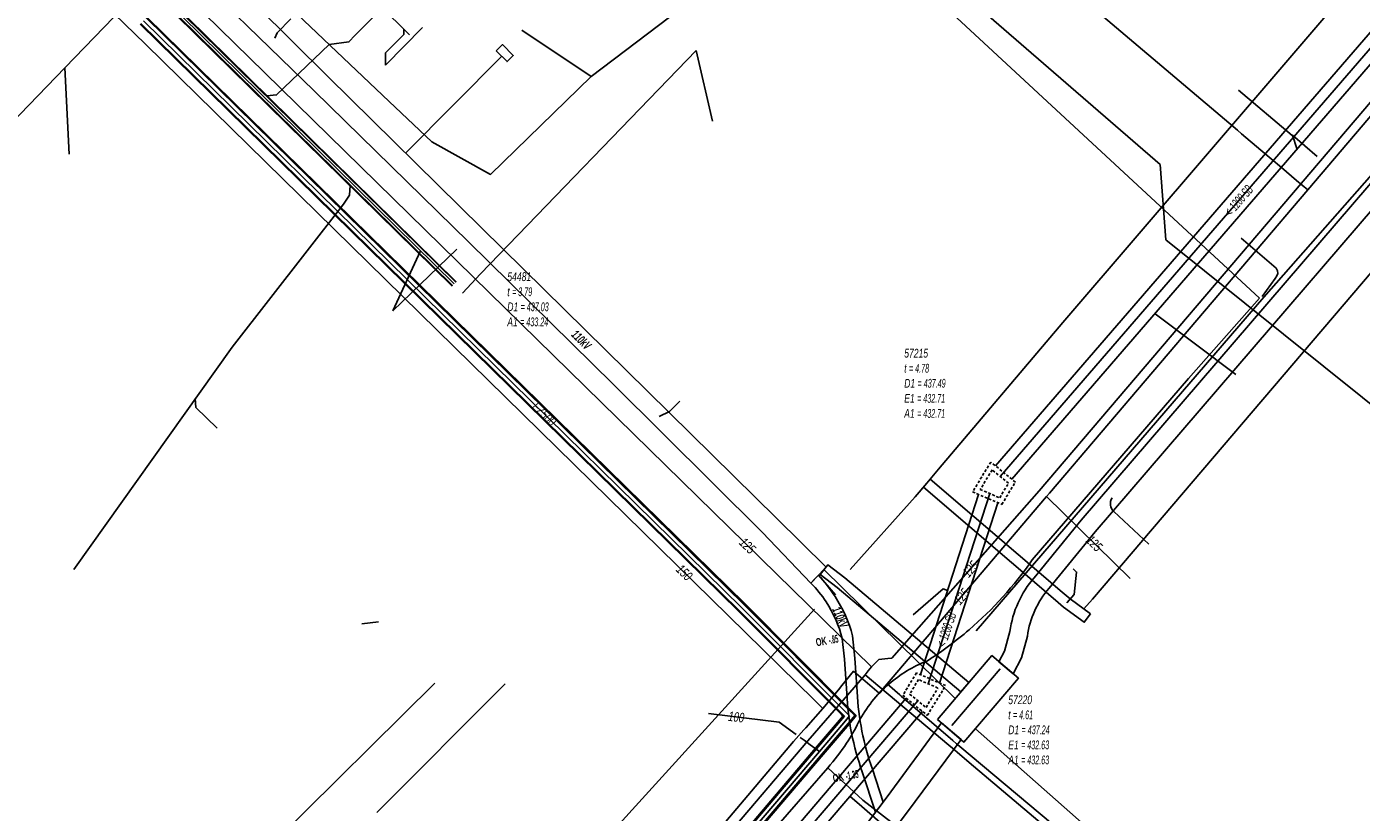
# Model space of a CAD drawing. Header units: metres. Extents: x 2695563 to 2696938, y 1260544 to 1262032.
# Tile 42 of 256: x 2695987 to 2696063, y 1261045 to 1261090. Entities that reach past the tile are written whole.
import ezdxf

# ---------------------------------------------------------------- set-up
doc = ezdxf.new("R2010")
doc.units = ezdxf.units.M
doc.linetypes.add('AUSGEZOGEN', pattern=[0])
doc.linetypes.add('STRICHLINIE2_S3', pattern=[0.25, 0.15, -0.1])
for name, color, linetype in [('AW_LK_ Haltung Text', 7, 'AUSGEZOGEN'), ('AW_LK_Haltung', 24, 'AUSGEZOGEN'), ('AW_LK_Normschacht Text', 24, 'AUSGEZOGEN'), ('AW_LK_Schacht Detailpolygon', 24, 'AUSGEZOGEN'), ('AW_LK_Trasselinie', 24, 'AUSGEZOGEN'), ('EW_Hoehenpunkt_Text', 7, 'AUSGEZOGEN'), ('EW_LK_Bauwerk_FL_Linie_Punkt', 1, 'AUSGEZOGEN'), ('EW_LK_Trasseabs', 1, 'AUSGEZOGEN'), ('EW_LK_Trasseabs_Text', 1, 'AUSGEZOGEN'), ('EW_LK_Trasserand', 1, 'AUSGEZOGEN'), ('FM_LK_SW_TRASSEKANTE', 94, 'AUSGEZOGEN'), ('GA_LK_Leitung', 32, 'AUSGEZOGEN'), ('GA_LK_Leitung_Text', 32, 'AUSGEZOGEN'), ('TV_LK_LEITUNG', 92, 'AUSGEZOGEN'), ('WA_LK_Leitung', 171, 'AUSGEZOGEN'), ('WA_LK_Leitung_Text', 171, 'AUSGEZOGEN')]:
    doc.layers.add(name, color=color, linetype=linetype)
doc.styles.add('ARIAL', font='arial.ttf')
doc.styles.add('ARIALNARROW', font='ARIALN.TTF')
pattern_1 = [(0, (2708005, 1273150), (6075, 6075), [6075, -6075]), (90, (2708005, 1273150), (-6075, 6075), [6075, -6075])]

# ---------------------------------------------------------------- blocks, each defined once
blk = doc.blocks.new('COMPLEXOBJECT_1615')
at = {"layer": 'EW_LK_Trasserand', "color": 1, "linetype": 'AUSGEZOGEN', "transparency": 33554687}
for points in [[(6079.6, 11099.251), (6078.702, 11100.021), (6076.48, 11097.471), (6046.344, 11062.382), (6043.659, 11059.083)], [(6044.509, 11058.479), (6047.142, 11061.714), (6077.269, 11096.794), (6078.508, 11098.233)], [(6042.267, 11056.008), (6041.956, 11054.874), (6041.644, 11054.266)], [(6041.644, 11054.266), (6042.458, 11053.575), (6042.93, 11054.494), (6043.271, 11055.734)]]:
    blk.add_lwpolyline(points, dxfattribs=at)
for centre, radius, start, end in [((6083.515, 11093.957), 6.584, 126.48175, 139.50105), ((6048.176, 11055.186), 5.966, 139.21209, 172.077), ((6048.526, 11055.016), 5.304, 139.23243, 172.21665)]:
    blk.add_arc(centre, radius, start, end, dxfattribs=at)
blk = doc.blocks.new('COMPLEXOBJECT_1701')
at = {"layer": 'EW_LK_Trasserand', "color": 1, "linetype": 'AUSGEZOGEN', "transparency": 33554687}
blk.add_line((6018.701, 11017.399), (6019.409, 11018.846), dxfattribs=at)
for points in [[(6023.125, 11029.487), (6026.616, 11033.669), (6030.905, 11038.778), (6033.645, 11042.016), (6036.413, 11045.664), (6039.47, 11049.815), (6038.349, 11050.771), (6035.243, 11046.538), (6032.505, 11042.93), (6029.789, 11039.718), (6025.496, 11034.607), (6021.961, 11030.369)], [(6018.043, 11019.378), (6017.534, 11018.355), (6018.701, 11017.399)]]:
    blk.add_lwpolyline(points, dxfattribs=at)
for centre, radius, start, end in [((6028.404, 11024.366), 8.807, 137.02593, 154.03181), ((6028.861, 11024.167), 7.824, 137.1525, 153.93641), ((6028.508, 11023.604), 9.255, 150.07247, 180.32449), ((6029.459, 11023.216), 8.798, 150.08572, 180.35352), ((6010.025, 11023.965), 9.238, 330.22871, 357.43862), ((6011.108, 11023.594), 9.563, 330.23421, 357.41265)]:
    blk.add_arc(centre, radius, start, end, dxfattribs=at)
blk = doc.blocks.new('COMPLEXOBJECT_1703')
at = {"layer": 'EW_LK_Trasserand', "color": 1, "linetype": 'AUSGEZOGEN', "transparency": 33554687}
blk.add_line((6031.31, 11059.236), (6030.872, 11058.778), dxfattribs=at)
for points in [[(6033.525, 11052.538), (6033.395, 11054.469), (6033.264, 11055.752)], [(6032.676, 11055.596), (6032.797, 11054.418), (6032.929, 11052.459)], [(6033.82, 11047.963), (6034.567, 11045.647), (6035.013, 11046.234), (6034.401, 11048.114)]]:
    blk.add_lwpolyline(points, dxfattribs=at)
for centre, radius, start, end in [((6026.621, 11054.467), 6.055, 32.18759, 45.40175), ((6023.154, 11051.937), 10.945, 33.66771, 41.82403), ((6025.87, 11053.816), 7.643, 14.67384, 33.23698), ((6025.831, 11053.81), 7.074, 14.62072, 33.27889), ((6048.293, 11053.167), 15.38, 182.63998, 199.77886), ((6048.702, 11053.244), 15.193, 182.66514, 199.73547)]:
    blk.add_arc(centre, radius, start, end, dxfattribs=at)
blk = doc.blocks.new('COMPLEXOBJECT_1883')
at = {"layer": 'EW_LK_Trasseabs', "color": 1, "linetype": 'AUSGEZOGEN', "transparency": 33554687}
blk.add_line((6050.225, 11061.007), (6048.227, 11062.877), dxfattribs=at)
blk.add_arc((6048.615, 11063.325), 0.593, 146.66546, 229.07623, dxfattribs=at)
blk = doc.blocks.new('COMPLEXOBJECT_1930')
at = {"layer": 'EW_LK_Trasseabs', "color": 1, "linetype": 'AUSGEZOGEN', "transparency": 33554687}
blk.add_line((6076.525, 11092.935), (6075.105, 11094.119), dxfattribs=at)
blk.add_lwpolyline([(6046.51, 11057.294), (6047.004, 11057.847), (6076.251, 11092.159)], dxfattribs=at)
for centre, radius, start, end in [((6075.795, 11092.506), 0.573, 322.73925, 0.68243), ((6077.007, 11092.515), 0.639, 138.96705, 180.21873)]:
    blk.add_arc(centre, radius, start, end, dxfattribs=at)
blk = doc.blocks.new('COMPLEXOBJECT_2794')
at = {"layer": 'FM_LK_SW_TRASSEKANTE', "color": 94, "linetype": 'AUSGEZOGEN', "transparency": 33554687}
for points in [[(6043.55, 11060.1), (6052.5, 11070.5), (6056.55, 11075.1)], [(6018.924, 11033.256), (6026.03, 11041.5), (6031.84, 11048.2)]]:
    blk.add_lwpolyline(points, dxfattribs=at)
for centre, radius, start, end in [((6025.928, 11072.41), 21.496, 310.64602, 325.06379), ((6025.883, 11072.459), 21.562, 302.63153, 310.65233), ((6040.255, 11047.294), 7.525, 111.39829, 130.68513), ((6040.233, 11047.32), 7.49, 130.68363, 152.31507), ((6023.846, 11055.535), 10.843, 326.8146, 334.10783), ((6023.552, 11055.71), 11.184, 317.81858, 326.88617)]:
    blk.add_arc(centre, radius, start, end, dxfattribs=at)

msp = doc.modelspace()

# ---------------------------------------------------------------- hatches: boundary and pattern name
at = {"layer": 'EW_LK_Bauwerk_FL_Linie_Punkt', "lineweight": 18, "transparency": 33554687}
h = msp.add_hatch(dxfattribs=at)
h.set_pattern_fill('MUSTER', color=1, scale=2025, style=0, pattern_type=2)
h.set_pattern_definition([(0, (2699905, 1265050), (2025, 2025), [2025, -2025]), (90, (2699905, 1265050), (-2025, 2025), [2025, -2025])])
h.paths.add_polyline_path([(2696013.838, 1261089.072), (2696014.459, 1261088.456), (2696014.811, 1261088.811), (2696014.189, 1261089.427)], flags=0)
h = msp.add_hatch(dxfattribs=at)
h.set_pattern_fill('MUSTER', color=1, scale=4050, style=0, pattern_type=2)
h.set_pattern_definition([(0, (2703955, 1269100), (4050, 4050), [4050, -4050]), (90, (2703955, 1269100), (-4050, 4050), [4050, -4050])])
h.paths.add_polyline_path([(2696039.09, 1261050.776), (2696040.611, 1261049.479), (2696043.726, 1261053.131), (2696042.206, 1261054.43)], flags=0)
at = {"layer": 'EW_LK_Trasserand', "lineweight": 18, "transparency": 33554687}
h = msp.add_hatch(dxfattribs=at)
h.set_pattern_fill('MUSTER', color=1, scale=6075, style=0, pattern_type=2)
h.set_pattern_definition(pattern_1)
h.paths.add_polyline_path([(2696032.718, 1261059.504), (2696029.879, 1261062.296), (2696021.284, 1261070.756), (2696013.01, 1261078.917), (2696004.217, 1261087.59), (2695996.034, 1261095.719), (2695987.336, 1261104.292), (2695978.889, 1261112.618), (2695970.244, 1261121.161), (2695961.809, 1261129.462), (2695953.037, 1261138.093), (2695944.44, 1261146.549), (2695935.551, 1261155.296), (2695931.042, 1261159.733), (2695917.781, 1261172.928), (2695914.461, 1261176.262), (2695914.318, 1261176.122), (2695914.057, 1261175.861), (2695913.866, 1261175.671), (2695913.653, 1261175.46), (2695916.861, 1261172.013), (2695930.107, 1261158.782), (2695934.67, 1261154.4), (2695943.495, 1261145.589), (2695952.135, 1261137.174), (2695960.92, 1261128.56), (2695969.293, 1261120.197), (2695977.984, 1261111.7), (2695986.475, 1261103.417), (2695995.156, 1261094.827), (2696003.415, 1261086.774), (2696012.239, 1261078.135), (2696020.52, 1261069.981), (2696029.081, 1261061.485), (2696031.842, 1261058.588), (2696032.058, 1261058.814), (2696032.28, 1261059.046), (2696032.58, 1261059.36)], flags=0)
h = msp.add_hatch(dxfattribs=at)
h.set_pattern_fill('MUSTER', color=1, scale=6075, style=0, pattern_type=2)
h.set_pattern_definition(pattern_1)
h.paths.add_polyline_path([(2696042.614, 1261054.076), (2696043.428, 1261053.385), (2696043.9, 1261054.304), (2696044.241, 1261055.544), (2696044.255, 1261055.641), (2696044.271, 1261055.739), (2696044.289, 1261055.835), (2696044.309, 1261055.932), (2696044.33, 1261056.028), (2696044.353, 1261056.124), (2696044.378, 1261056.219), (2696044.405, 1261056.314), (2696044.434, 1261056.408), (2696044.464, 1261056.502), (2696044.496, 1261056.595), (2696044.53, 1261056.688), (2696044.565, 1261056.779), (2696044.602, 1261056.871), (2696044.641, 1261056.961), (2696044.682, 1261057.051), (2696044.724, 1261057.14), (2696044.767, 1261057.228), (2696044.813, 1261057.316), (2696044.86, 1261057.402), (2696044.909, 1261057.488), (2696044.959, 1261057.573), (2696045.011, 1261057.656), (2696045.064, 1261057.739), (2696045.119, 1261057.821), (2696045.175, 1261057.902), (2696045.233, 1261057.981), (2696045.292, 1261058.06), (2696045.353, 1261058.137), (2696045.415, 1261058.214), (2696045.479, 1261058.289), (2696048.112, 1261061.524), (2696078.239, 1261096.604), (2696079.478, 1261098.043), (2696079.509, 1261098.08), (2696079.541, 1261098.116), (2696079.573, 1261098.152), (2696079.606, 1261098.188), (2696079.638, 1261098.224), (2696079.671, 1261098.259), (2696079.704, 1261098.294), (2696079.737, 1261098.329), (2696079.771, 1261098.364), (2696079.805, 1261098.398), (2696079.839, 1261098.432), (2696079.873, 1261098.466), (2696079.908, 1261098.5), (2696079.942, 1261098.533), (2696079.977, 1261098.567), (2696080.013, 1261098.599), (2696080.048, 1261098.632), (2696080.084, 1261098.665), (2696080.12, 1261098.697), (2696080.156, 1261098.728), (2696080.193, 1261098.76), (2696080.23, 1261098.791), (2696080.266, 1261098.822), (2696080.304, 1261098.853), (2696080.341, 1261098.884), (2696080.379, 1261098.914), (2696080.416, 1261098.944), (2696080.455, 1261098.974), (2696080.493, 1261099.003), (2696080.531, 1261099.032), (2696080.57, 1261099.061), (2696079.672, 1261099.831), (2696077.45, 1261097.281), (2696047.314, 1261062.192), (2696044.629, 1261058.893), (2696044.558, 1261058.809), (2696044.488, 1261058.723), (2696044.42, 1261058.636), (2696044.353, 1261058.548), (2696044.288, 1261058.459), (2696044.225, 1261058.369), (2696044.163, 1261058.277), (2696044.104, 1261058.184), (2696044.045, 1261058.09), (2696043.989, 1261057.995), (2696043.934, 1261057.899), (2696043.882, 1261057.803), (2696043.831, 1261057.705), (2696043.781, 1261057.606), (2696043.734, 1261057.506), (2696043.688, 1261057.406), (2696043.645, 1261057.304), (2696043.603, 1261057.202), (2696043.563, 1261057.099), (2696043.525, 1261056.995), (2696043.489, 1261056.891), (2696043.455, 1261056.786), (2696043.423, 1261056.681), (2696043.393, 1261056.574), (2696043.364, 1261056.468), (2696043.338, 1261056.36), (2696043.314, 1261056.253), (2696043.292, 1261056.145), (2696043.271, 1261056.036), (2696043.253, 1261055.927), (2696043.237, 1261055.818), (2696042.926, 1261054.684)], flags=0)
h = msp.add_hatch(dxfattribs=at)
h.set_pattern_fill('MUSTER', color=1, scale=6075, style=0, pattern_type=2)
h.set_pattern_definition(pattern_1)
h.paths.add_polyline_path([(2696047.849, 1261056.828), (2696046.681, 1261057.687), (2696046.232, 1261058.063), (2696038.677, 1261064.533), (2696038.286, 1261064.078), (2696045.844, 1261057.606), (2696046.31, 1261057.214), (2696047.494, 1261056.344)], flags=0)
h = msp.add_hatch(dxfattribs=at)
h.set_pattern_fill('MUSTER', color=1, scale=6075, style=0, pattern_type=2)
h.set_pattern_definition(pattern_1)
h.paths.add_polyline_path([(2696040.89, 1261052.884), (2696033.796, 1261058.887), (2696032.813, 1261059.621), (2696032.37, 1261059.08), (2696033.36, 1261058.339), (2696040.438, 1261052.35)], flags=0)
h = msp.add_hatch(dxfattribs=at)
h.set_pattern_fill('MUSTER', color=1, scale=6075, style=0, pattern_type=2)
h.set_pattern_definition(pattern_1)
h.paths.add_polyline_path([(2696031.842, 1261058.588), (2696031.874, 1261058.556), (2696031.906, 1261058.524), (2696031.937, 1261058.492), (2696031.968, 1261058.46), (2696031.999, 1261058.427), (2696032.03, 1261058.394), (2696032.061, 1261058.361), (2696032.091, 1261058.327), (2696032.121, 1261058.294), (2696032.151, 1261058.26), (2696032.18, 1261058.226), (2696032.209, 1261058.192), (2696032.238, 1261058.157), (2696032.267, 1261058.123), (2696032.296, 1261058.088), (2696032.324, 1261058.053), (2696032.352, 1261058.017), (2696032.38, 1261057.982), (2696032.407, 1261057.946), (2696032.434, 1261057.91), (2696032.461, 1261057.874), (2696032.488, 1261057.838), (2696032.514, 1261057.801), (2696032.54, 1261057.764), (2696032.566, 1261057.727), (2696032.591, 1261057.69), (2696032.617, 1261057.653), (2696032.642, 1261057.616), (2696032.666, 1261057.578), (2696032.691, 1261057.54), (2696032.715, 1261057.502), (2696032.755, 1261057.44), (2696032.795, 1261057.377), (2696032.834, 1261057.314), (2696032.873, 1261057.25), (2696032.911, 1261057.186), (2696032.948, 1261057.122), (2696032.984, 1261057.057), (2696033.02, 1261056.992), (2696033.055, 1261056.926), (2696033.089, 1261056.861), (2696033.123, 1261056.794), (2696033.156, 1261056.728), (2696033.188, 1261056.661), (2696033.22, 1261056.593), (2696033.251, 1261056.526), (2696033.281, 1261056.458), (2696033.31, 1261056.39), (2696033.339, 1261056.321), (2696033.367, 1261056.252), (2696033.394, 1261056.183), (2696033.421, 1261056.114), (2696033.447, 1261056.044), (2696033.472, 1261055.974), (2696033.496, 1261055.904), (2696033.52, 1261055.834), (2696033.543, 1261055.763), (2696033.565, 1261055.692), (2696033.586, 1261055.621), (2696033.607, 1261055.549), (2696033.627, 1261055.478), (2696033.646, 1261055.406), (2696033.767, 1261054.228), (2696033.899, 1261052.269), (2696033.907, 1261052.121), (2696033.916, 1261051.973), (2696033.926, 1261051.825), (2696033.938, 1261051.677), (2696033.951, 1261051.529), (2696033.966, 1261051.381), (2696033.982, 1261051.234), (2696033.999, 1261051.086), (2696034.018, 1261050.939), (2696034.039, 1261050.792), (2696034.061, 1261050.645), (2696034.084, 1261050.499), (2696034.108, 1261050.352), (2696034.134, 1261050.206), (2696034.162, 1261050.06), (2696034.191, 1261049.915), (2696034.221, 1261049.77), (2696034.253, 1261049.625), (2696034.286, 1261049.48), (2696034.32, 1261049.336), (2696034.356, 1261049.192), (2696034.393, 1261049.048), (2696034.432, 1261048.905), (2696034.472, 1261048.762), (2696034.513, 1261048.619), (2696034.556, 1261048.477), (2696034.6, 1261048.335), (2696034.645, 1261048.194), (2696034.692, 1261048.053), (2696034.74, 1261047.913), (2696034.79, 1261047.773), (2696035.537, 1261045.457), (2696035.983, 1261046.044), (2696035.371, 1261047.924), (2696035.322, 1261048.062), (2696035.275, 1261048.2), (2696035.229, 1261048.338), (2696035.184, 1261048.477), (2696035.141, 1261048.617), (2696035.099, 1261048.757), (2696035.058, 1261048.897), (2696035.019, 1261049.038), (2696034.981, 1261049.179), (2696034.945, 1261049.32), (2696034.909, 1261049.462), (2696034.876, 1261049.604), (2696034.843, 1261049.746), (2696034.812, 1261049.889), (2696034.782, 1261050.032), (2696034.754, 1261050.175), (2696034.727, 1261050.318), (2696034.701, 1261050.462), (2696034.677, 1261050.606), (2696034.654, 1261050.75), (2696034.633, 1261050.895), (2696034.613, 1261051.04), (2696034.594, 1261051.184), (2696034.577, 1261051.329), (2696034.561, 1261051.474), (2696034.546, 1261051.62), (2696034.533, 1261051.765), (2696034.522, 1261051.911), (2696034.511, 1261052.056), (2696034.502, 1261052.202), (2696034.495, 1261052.348), (2696034.365, 1261054.279), (2696034.234, 1261055.562), (2696034.213, 1261055.639), (2696034.192, 1261055.716), (2696034.17, 1261055.793), (2696034.147, 1261055.869), (2696034.123, 1261055.946), (2696034.098, 1261056.022), (2696034.073, 1261056.097), (2696034.046, 1261056.173), (2696034.019, 1261056.248), (2696033.992, 1261056.323), (2696033.963, 1261056.397), (2696033.934, 1261056.472), (2696033.904, 1261056.546), (2696033.873, 1261056.619), (2696033.841, 1261056.693), (2696033.809, 1261056.766), (2696033.775, 1261056.838), (2696033.741, 1261056.911), (2696033.707, 1261056.982), (2696033.671, 1261057.054), (2696033.635, 1261057.125), (2696033.598, 1261057.196), (2696033.561, 1261057.267), (2696033.522, 1261057.337), (2696033.483, 1261057.406), (2696033.443, 1261057.475), (2696033.402, 1261057.544), (2696033.361, 1261057.613), (2696033.319, 1261057.68), (2696033.276, 1261057.748), (2696033.233, 1261057.815), (2696033.205, 1261057.857), (2696033.177, 1261057.898), (2696033.149, 1261057.94), (2696033.12, 1261057.981), (2696033.091, 1261058.023), (2696033.062, 1261058.064), (2696033.033, 1261058.105), (2696033.004, 1261058.145), (2696032.975, 1261058.186), (2696032.945, 1261058.227), (2696032.915, 1261058.267), (2696032.885, 1261058.308), (2696032.855, 1261058.348), (2696032.824, 1261058.388), (2696032.794, 1261058.428), (2696032.763, 1261058.467), (2696032.732, 1261058.507), (2696032.701, 1261058.546), (2696032.67, 1261058.586), (2696032.638, 1261058.625), (2696032.606, 1261058.664), (2696032.575, 1261058.703), (2696032.543, 1261058.742), (2696032.51, 1261058.78), (2696032.478, 1261058.819), (2696032.445, 1261058.857), (2696032.413, 1261058.895), (2696032.38, 1261058.933), (2696032.347, 1261058.971), (2696032.313, 1261059.008), (2696032.28, 1261059.046)], flags=0)
h = msp.add_hatch(dxfattribs=at)
h.set_pattern_fill('MUSTER', color=1, scale=6075, style=0, pattern_type=2)
h.set_pattern_definition(pattern_1)
h.paths.add_polyline_path([(2696019.671, 1261017.209), (2696020.379, 1261018.656), (2696020.451, 1261018.784), (2696020.52, 1261018.912), (2696020.588, 1261019.042), (2696020.654, 1261019.173), (2696020.718, 1261019.304), (2696020.779, 1261019.437), (2696020.839, 1261019.571), (2696020.897, 1261019.705), (2696020.952, 1261019.841), (2696021.006, 1261019.977), (2696021.057, 1261020.114), (2696021.106, 1261020.252), (2696021.154, 1261020.39), (2696021.199, 1261020.529), (2696021.241, 1261020.669), (2696021.282, 1261020.81), (2696021.321, 1261020.951), (2696021.357, 1261021.093), (2696021.392, 1261021.235), (2696021.424, 1261021.378), (2696021.454, 1261021.521), (2696021.481, 1261021.665), (2696021.507, 1261021.809), (2696021.53, 1261021.953), (2696021.551, 1261022.098), (2696021.57, 1261022.243), (2696021.587, 1261022.388), (2696021.601, 1261022.534), (2696021.613, 1261022.68), (2696021.623, 1261022.826), (2696021.631, 1261022.972), (2696021.631, 1261023.122), (2696021.634, 1261023.272), (2696021.64, 1261023.422), (2696021.648, 1261023.571), (2696021.658, 1261023.721), (2696021.671, 1261023.87), (2696021.687, 1261024.019), (2696021.705, 1261024.168), (2696021.726, 1261024.317), (2696021.749, 1261024.465), (2696021.775, 1261024.613), (2696021.803, 1261024.76), (2696021.834, 1261024.906), (2696021.867, 1261025.053), (2696021.903, 1261025.198), (2696021.941, 1261025.343), (2696021.982, 1261025.488), (2696022.025, 1261025.631), (2696022.071, 1261025.774), (2696022.119, 1261025.916), (2696022.169, 1261026.057), (2696022.222, 1261026.197), (2696022.277, 1261026.337), (2696022.335, 1261026.475), (2696022.395, 1261026.613), (2696022.457, 1261026.749), (2696022.522, 1261026.884), (2696022.589, 1261027.019), (2696022.658, 1261027.152), (2696022.729, 1261027.283), (2696022.803, 1261027.414), (2696022.836, 1261027.48), (2696022.869, 1261027.546), (2696022.903, 1261027.612), (2696022.938, 1261027.677), (2696022.973, 1261027.742), (2696023.009, 1261027.807), (2696023.046, 1261027.871), (2696023.083, 1261027.935), (2696023.12, 1261027.999), (2696023.159, 1261028.062), (2696023.198, 1261028.125), (2696023.237, 1261028.187), (2696023.277, 1261028.249), (2696023.318, 1261028.311), (2696023.359, 1261028.372), (2696023.401, 1261028.433), (2696023.443, 1261028.494), (2696023.486, 1261028.554), (2696023.53, 1261028.614), (2696023.574, 1261028.673), (2696023.619, 1261028.732), (2696023.664, 1261028.791), (2696023.71, 1261028.849), (2696023.756, 1261028.906), (2696023.803, 1261028.963), (2696023.85, 1261029.02), (2696023.898, 1261029.076), (2696023.946, 1261029.132), (2696023.995, 1261029.188), (2696024.045, 1261029.243), (2696024.095, 1261029.297), (2696027.586, 1261033.479), (2696031.875, 1261038.588), (2696034.615, 1261041.826), (2696037.383, 1261045.474), (2696040.44, 1261049.625), (2696039.319, 1261050.581), (2696036.213, 1261046.348), (2696033.475, 1261042.74), (2696030.759, 1261039.528), (2696026.466, 1261034.417), (2696022.931, 1261030.179), (2696022.874, 1261030.117), (2696022.817, 1261030.055), (2696022.761, 1261029.991), (2696022.706, 1261029.928), (2696022.651, 1261029.864), (2696022.597, 1261029.799), (2696022.543, 1261029.734), (2696022.491, 1261029.668), (2696022.438, 1261029.602), (2696022.387, 1261029.536), (2696022.336, 1261029.468), (2696022.285, 1261029.401), (2696022.236, 1261029.333), (2696022.187, 1261029.264), (2696022.138, 1261029.195), (2696022.09, 1261029.125), (2696022.043, 1261029.056), (2696021.997, 1261028.985), (2696021.951, 1261028.914), (2696021.906, 1261028.843), (2696021.862, 1261028.771), (2696021.818, 1261028.699), (2696021.775, 1261028.627), (2696021.733, 1261028.554), (2696021.691, 1261028.48), (2696021.651, 1261028.406), (2696021.61, 1261028.332), (2696021.571, 1261028.258), (2696021.532, 1261028.183), (2696021.494, 1261028.108), (2696021.457, 1261028.032), (2696021.38, 1261027.895), (2696021.304, 1261027.756), (2696021.232, 1261027.616), (2696021.161, 1261027.475), (2696021.093, 1261027.333), (2696021.028, 1261027.19), (2696020.965, 1261027.045), (2696020.904, 1261026.9), (2696020.846, 1261026.753), (2696020.79, 1261026.606), (2696020.737, 1261026.457), (2696020.687, 1261026.308), (2696020.639, 1261026.158), (2696020.593, 1261026.007), (2696020.55, 1261025.855), (2696020.51, 1261025.703), (2696020.472, 1261025.55), (2696020.437, 1261025.396), (2696020.405, 1261025.242), (2696020.375, 1261025.087), (2696020.348, 1261024.932), (2696020.324, 1261024.776), (2696020.302, 1261024.62), (2696020.282, 1261024.463), (2696020.266, 1261024.306), (2696020.252, 1261024.149), (2696020.241, 1261023.992), (2696020.232, 1261023.835), (2696020.227, 1261023.677), (2696020.223, 1261023.52), (2696020.223, 1261023.362), (2696020.216, 1261023.221), (2696020.206, 1261023.079), (2696020.194, 1261022.938), (2696020.18, 1261022.798), (2696020.164, 1261022.657), (2696020.146, 1261022.517), (2696020.126, 1261022.377), (2696020.103, 1261022.237), (2696020.079, 1261022.098), (2696020.052, 1261021.959), (2696020.023, 1261021.82), (2696019.992, 1261021.682), (2696019.959, 1261021.544), (2696019.924, 1261021.407), (2696019.886, 1261021.271), (2696019.847, 1261021.135), (2696019.806, 1261021), (2696019.762, 1261020.865), (2696019.716, 1261020.731), (2696019.669, 1261020.598), (2696019.619, 1261020.465), (2696019.567, 1261020.334), (2696019.514, 1261020.203), (2696019.458, 1261020.073), (2696019.4, 1261019.943), (2696019.34, 1261019.815), (2696019.279, 1261019.688), (2696019.215, 1261019.561), (2696019.15, 1261019.436), (2696019.082, 1261019.311), (2696019.013, 1261019.188), (2696018.504, 1261018.165)], flags=0)

# ---------------------------------------------------------------- linework, layer by layer
at = {"layer": 'AW_LK_Haltung', "linetype": 'AUSGEZOGEN', "transparency": 33554687}
for p, q in [((2696011.312, 1261075.6), (2695960.47, 1261125.635)), ((2696011.326, 1261075.614), (2695960.484, 1261125.649)), ((2696011.34, 1261075.628), (2695960.498, 1261125.663)), ((2696011.522, 1261075.814), (2695960.68, 1261125.849)), ((2696011.536, 1261075.828), (2695960.694, 1261125.863)), ((2696011.55, 1261075.842), (2695960.708, 1261125.877))]:
    msp.add_line(p, q, dxfattribs=at)
at = {"layer": 'AW_LK_Haltung', "color": 255, "transparency": 33554687}
msp.add_line((2696011.431, 1261075.721), (2695960.589, 1261125.756), dxfattribs=at)
at = {"layer": 'AW_LK_Haltung', "color": 24, "linetype": 'AUSGEZOGEN', "transparency": 33554687}
for p, q in [((2696075.362, 1261102.548), (2696042.688, 1261064.688)), ((2695989.137, 1261088.105), (2695993.11, 1261092.223)), ((2696007.875, 1261092.12), (2696005.762, 1261089.973)), ((2696009.622, 1261090.403), (2696007.501, 1261088.256)), ((2696026.214, 1261085.052), (2696025.287, 1261089.087)), ((2695989.387, 1261083.147), (2695989.137, 1261088.105)), ((2696056.323, 1261086.823), (2696059.402, 1261084.233)), ((2696060.836, 1261083.016), (2696059.409, 1261084.236)), ((2696059.409, 1261084.236), (2696059.673, 1261083.472)), ((2695998.709, 1261072.101), (2696005.099, 1261080.295)), ((2696011.575, 1261077.713), (2696007.917, 1261074.174)), ((2696007.917, 1261074.174), (2696009.506, 1261077.616)), ((2696056.177, 1261070.536), (2696051.549, 1261074.013)), ((2695989.654, 1261059.367), (2695998.709, 1261072.101)), ((2696042.098, 1261063.708), (2696038.56, 1261052.818)), ((2696006.142, 1261056.255), (2696007.096, 1261056.364)), ((2696037.963, 1261051.844), (2695993.463, 1260999.708))]:
    msp.add_line(p, q, dxfattribs=at)
for points in [[(2696008.876, 1261089.993), (2696008.55, 1261090.312), (2696000.129, 1261098.611), (2695991.354, 1261107.259), (2695983.436, 1261115.062), (2695976.282, 1261122.112)], [(2696005.758, 1261089.976), (2696005.405, 1261089.587), (2696004.275, 1261089.437), (2696001.264, 1261086.553), (2696000.698, 1261086.495)], [(2696007.504, 1261088.259), (2696007.502, 1261088.952), (2696008.55, 1261090.015), (2696008.55, 1261090.312)], [(2696025.276, 1261089.09), (2696012.941, 1261076.307), (2696011.9, 1261075.193)], [(2695986.044, 1261084.899), (2695987.095, 1261085.989), (2695989.137, 1261088.105)], [(2696005.099, 1261080.295), (2696005.427, 1261080.803), (2696005.479, 1261081.368)], [(2695997.862, 1261067.451), (2695996.635, 1261068.648), (2695996.607, 1261069.16)], [(2696037.694, 1261056.775), (2696039.425, 1261058.246), (2696039.671, 1261058.164)], [(2696048.397, 1261033.869), (2696034.764, 1261045.794), (2696034.084, 1261046.372)]]:
    msp.add_lwpolyline(points, dxfattribs=at)
at = {"layer": 'AW_LK_Schacht Detailpolygon', "color": 24, "linetype": 'STRICHLINIE2_S3', "transparency": 33554687}
for points in [[(2696042.139, 1261065.519), (2696041.106, 1261063.806), (2696042.776, 1261063.091), (2696043.551, 1261064.375), (2696042.139, 1261065.519)], [(2696042.218, 1261065.069), (2696041.541, 1261063.946), (2696042.654, 1261063.47), (2696043.159, 1261064.307), (2696042.218, 1261065.069)], [(2696037.891, 1261053.437), (2696037.107, 1261052.158), (2696038.512, 1261051.005), (2696039.556, 1261052.71), (2696037.891, 1261053.437)], [(2696038.01, 1261053.058), (2696037.5, 1261052.224), (2696038.436, 1261051.455), (2696039.121, 1261052.573), (2696038.01, 1261053.058)]]:
    msp.add_lwpolyline(points, close=True, dxfattribs=at)
at = {"layer": 'AW_LK_Trasselinie', "color": 24, "linetype": 'AUSGEZOGEN', "transparency": 33554687}
for p, q in [((2696074.714, 1261102.716), (2696042.418, 1261065.293)), ((2696075.617, 1261101.926), (2696043.351, 1261064.538)), ((2696041.441, 1261063.663), (2696038.116, 1261053.339)), ((2696042.546, 1261063.19), (2696039.216, 1261052.859)), ((2696037.306, 1261051.995), (2695993.198, 1261000.325)), ((2696038.234, 1261051.233), (2695994.114, 1260999.55))]:
    msp.add_line(p, q, dxfattribs=at)
at = {"layer": 'EW_LK_Bauwerk_FL_Linie_Punkt', "color": 1, "linetype": 'AUSGEZOGEN', "transparency": 33554687}
msp.add_line((2696039.91, 1261050.429), (2696042.677, 1261053.674), dxfattribs=at)
for points in [[(2696013.838, 1261089.072), (2696014.459, 1261088.456), (2696014.811, 1261088.811), (2696014.189, 1261089.427), (2696013.838, 1261089.072)], [(2696039.09, 1261050.776), (2696040.611, 1261049.479), (2696043.726, 1261053.131), (2696042.206, 1261054.43), (2696039.09, 1261050.776)]]:
    msp.add_lwpolyline(points, close=True, dxfattribs=at)
at = {"layer": 'EW_LK_Trasseabs', "color": 1, "linetype": 'AUSGEZOGEN', "transparency": 33554687}
for p, q in [((2696008.655, 1261083.222), (2696014.148, 1261088.764)), ((2696040.103, 1261051.965), (2696032.58, 1261059.36)), ((2696033.252, 1261057.908), (2696032.28, 1261059.046)), ((2696016.322, 1261039.79), (2696032.056, 1261057.082)), ((2695995.791, 1261038.46), (2696010.311, 1261052.858)), ((2696056.036, 1261037.226), (2696041.264, 1261050.227))]:
    msp.add_line(p, q, dxfattribs=at)
for points in [[(2696038.482, 1261064.306), (2696039.144, 1261065.119), (2696046.268, 1261073.512), (2696076.4, 1261108.683)], [(2696001.159, 1261089.797), (2696001.295, 1261090.098), (2696002.081, 1261090.908)], [(2696023.167, 1261068.13), (2696023.761, 1261068.409), (2696024.344, 1261069.006)], [(2696034.098, 1261059.372), (2696037.807, 1261063.534), (2696038.482, 1261064.306)], [(2696046.496, 1261057.45), (2696046.927, 1261057.938), (2696047.054, 1261059.216), (2696046.863, 1261059.401)]]:
    msp.add_lwpolyline(points, dxfattribs=at)
at = {"layer": 'EW_LK_Trasserand', "color": 1, "linetype": 'AUSGEZOGEN', "transparency": 33554687}
msp.add_lwpolyline([(2695995.156, 1261094.827), (2696003.415, 1261086.774), (2696012.239, 1261078.135), (2696020.52, 1261069.981), (2696029.081, 1261061.485), (2696031.842, 1261058.588), (2696032.058, 1261058.814), (2696032.28, 1261059.046), (2696032.58, 1261059.36), (2696032.718, 1261059.504), (2696032.718, 1261059.504), (2696029.879, 1261062.296), (2696021.284, 1261070.756), (2696013.01, 1261078.917), (2696004.217, 1261087.59), (2695996.034, 1261095.719)], dxfattribs=at)
for points in [[(2696047.849, 1261056.828), (2696046.681, 1261057.687), (2696046.232, 1261058.063), (2696038.677, 1261064.533), (2696038.286, 1261064.078), (2696045.844, 1261057.606), (2696046.31, 1261057.214), (2696047.494, 1261056.344), (2696047.849, 1261056.828)], [(2696040.89, 1261052.884), (2696033.796, 1261058.887), (2696032.813, 1261059.621), (2696032.37, 1261059.08), (2696033.36, 1261058.339), (2696040.438, 1261052.35), (2696040.89, 1261052.884)]]:
    msp.add_lwpolyline(points, close=True, dxfattribs=at)
at = {"layer": 'FM_LK_SW_TRASSEKANTE', "color": 94, "linetype": 'AUSGEZOGEN', "transparency": 33554687}
for p, q in [((2696057.52, 1261074.91), (2696030.339, 1261100.119)), ((2696072.749, 1261092.018), (2696057.783, 1261074.956)), ((2696057.783, 1261074.956), (2696041.299, 1261055.848)), ((2696007.002, 1261045.449), (2696014.337, 1261052.821)), ((2696032.81, 1261048.01), (2696034.828, 1261046.143))]:
    msp.add_line(p, q, dxfattribs=at)
for points in [[(2696057.685, 1261075.005), (2696058.429, 1261076.029), (2696058.522, 1261076.176), (2696058.568, 1261076.315), (2696058.559, 1261076.462), (2696058.476, 1261076.619), (2696056.48, 1261078.337)], [(2696034.828, 1261046.143), (2696052.885, 1261032.162), (2696055.923, 1261029.559), (2696058.961, 1261026.957)]]:
    msp.add_lwpolyline(points, dxfattribs=at)
at = {"layer": 'GA_LK_Leitung', "color": 32, "linetype": 'AUSGEZOGEN', "transparency": 33554687}
msp.add_line((2696034.95, 1261053.33), (2696039.744, 1261049.303), dxfattribs=at)
for points in [[(2696035.31, 1261053.78), (2696025.353, 1261063.542), (2696000.59, 1261087.82), (2695966.85, 1261120.82), (2695966.5, 1261121.19), (2695943.93, 1261143.49), (2695941, 1261146.39), (2695936.877, 1261150.53), (2695914.541, 1261172.954), (2695914.234, 1261173.293), (2695912.317, 1261175.149), (2695911.215, 1261176.216), (2695910.773, 1261176.645)], [(2696081.176, 1261106.457), (2696080.178, 1261105.284), (2696079.99, 1261105.064), (2696044.92, 1261063.877)], [(2696044.92, 1261063.877), (2696036.479, 1261054.28), (2696036.25, 1261054.258), (2696035.736, 1261054.207), (2696035.31, 1261053.78)], [(2696035.31, 1261053.78), (2696035.132, 1261053.558), (2696034.95, 1261053.33), (2696031.67, 1261049.54), (2696012.058, 1261026.474), (2695996.363, 1261008.086), (2695996.164, 1261007.852)], [(2696039.744, 1261049.303), (2696039.957, 1261049.122), (2696040.224, 1261048.896), (2696040.911, 1261048.314), (2696054.776, 1261036.574), (2696054.938, 1261036.438), (2696055.181, 1261036.232)]]:
    msp.add_lwpolyline(points, dxfattribs=at)
at = {"layer": 'TV_LK_LEITUNG', "color": 92, "linetype": 'AUSGEZOGEN', "transparency": 33554687}
msp.add_line((2696015.299, 1261090.251), (2696019.275, 1261087.609), dxfattribs=at)
for points in [[(2695988.393, 1261107.749), (2695990.1, 1261103.292), (2695995.297, 1261097.974), (2696007.715, 1261086.178), (2696010.152, 1261083.87), (2696013.505, 1261081.997), (2696019.275, 1261087.609)], [(2696019.275, 1261087.609), (2696025.086, 1261092.027), (2696031.806, 1261099.862)], [(2696090.561, 1261047.446), (2696052.174, 1261078.256), (2696051.848, 1261082.56), (2696033.653, 1261098.34), (2696031.806, 1261099.862)]]:
    msp.add_lwpolyline(points, dxfattribs=at)
at = {"layer": 'WA_LK_Leitung', "linetype": 'AUSGEZOGEN', "transparency": 33554687}
for p, q in [((2695993.443, 1261090.6), (2696027.683, 1261056.989)), ((2695993.465, 1261090.623), (2696027.705, 1261057.012)), ((2695993.487, 1261090.645), (2696027.727, 1261057.034)), ((2695993.793, 1261090.957), (2696028.033, 1261057.346)), ((2695993.815, 1261090.979), (2696028.055, 1261057.368)), ((2695993.837, 1261091.002), (2696028.077, 1261057.391)), ((2696033.597, 1261051.048), (2696027.681, 1261056.992)), ((2696033.619, 1261051.07), (2696027.703, 1261057.014)), ((2696033.641, 1261051.092), (2696027.725, 1261057.036)), ((2696033.951, 1261051.4), (2696028.035, 1261057.344)), ((2696033.973, 1261051.422), (2696028.057, 1261057.366)), ((2696033.995, 1261051.444), (2696028.079, 1261057.388)), ((2696032.116, 1261049.122), (2696033.604, 1261050.87)), ((2696032.14, 1261049.102), (2696033.628, 1261050.85)), ((2696032.163, 1261049.082), (2696033.651, 1261050.83)), ((2696033.681, 1261050.963), (2696033.597, 1261051.048)), ((2696033.604, 1261050.87), (2696033.681, 1261050.963)), ((2696033.723, 1261050.965), (2696033.619, 1261051.07)), ((2696033.628, 1261050.85), (2696033.723, 1261050.965)), ((2696033.765, 1261050.967), (2696033.641, 1261051.092)), ((2696033.651, 1261050.83), (2696033.765, 1261050.967)), ((2696034.355, 1261050.993), (2696033.951, 1261051.4)), ((2696034.397, 1261050.995), (2696033.973, 1261051.422)), ((2696033.987, 1261050.548), (2696034.355, 1261050.993)), ((2696034.439, 1261050.997), (2696033.995, 1261051.444)), ((2696034.01, 1261050.528), (2696034.397, 1261050.995)), ((2696034.034, 1261050.508), (2696034.439, 1261050.997)), ((2696032.497, 1261048.798), (2696033.987, 1261050.548)), ((2696032.52, 1261048.778), (2696034.01, 1261050.528)), ((2696032.544, 1261048.758), (2696034.034, 1261050.508)), ((2695995.779, 1261006.472), (2696032.116, 1261049.122)), ((2695995.803, 1261006.452), (2696032.14, 1261049.102)), ((2695995.826, 1261006.432), (2696032.163, 1261049.082)), ((2695996.16, 1261006.148), (2696032.497, 1261048.798)), ((2695996.183, 1261006.128), (2696032.52, 1261048.778)), ((2695996.207, 1261006.108), (2696032.544, 1261048.758))]:
    msp.add_line(p, q, dxfattribs=at)
at = {"layer": 'WA_LK_Leitung', "color": 255, "linetype": 'AUSGEZOGEN', "transparency": 33554687}
for p, q in [((2695993.64, 1261090.801), (2696027.88, 1261057.19)), ((2696033.796, 1261051.246), (2696027.88, 1261057.19)), ((2696034.06, 1261050.98), (2696033.796, 1261051.246)), ((2696033.819, 1261050.689), (2696034.06, 1261050.98)), ((2696032.33, 1261048.94), (2696033.819, 1261050.689)), ((2695995.993, 1261006.29), (2696032.33, 1261048.94))]:
    msp.add_line(p, q, dxfattribs=at)
at = {"layer": 'WA_LK_Leitung', "color": 7, "linetype": 'AUSGEZOGEN', "transparency": 33554687}
msp.add_line((2696045.34, 1261063.547), (2696050.124, 1261058.838), dxfattribs=at)
for points in [[(2696032.536, 1261051.406), (2696032.04, 1261051.893), (2695993.764, 1261089.461), (2695984.127, 1261098.787), (2695972.79, 1261110.077), (2695967.555, 1261115.179), (2695963.783, 1261118.884), (2695945.495, 1261137.038), (2695942.481, 1261140.02), (2695942.418, 1261140.082), (2695937.167, 1261145.214), (2695937.104, 1261145.276), (2695933.517, 1261148.827), (2695913.984, 1261168.056), (2695912.334, 1261169.675), (2695908.695, 1261173.255), (2695908.223, 1261173.719), (2695907.549, 1261174.382)], [(2696081.88, 1261106.521), (2696081.433, 1261105.995), (2696080.54, 1261104.943), (2696080.365, 1261104.738), (2696060.29, 1261081.11), (2696045.502, 1261063.737), (2696045.34, 1261063.547)], [(2696040.265, 1261100.982), (2696038.83, 1261099.31), (2696056.258, 1261084.529), (2696056.498, 1261084.326), (2696057.606, 1261083.387), (2696058.788, 1261082.384), (2696059.652, 1261081.651), (2696060.29, 1261081.11)], [(2696045.34, 1261063.547), (2696036.451, 1261053.088), (2696036.209, 1261052.804)], [(2696036.209, 1261052.804), (2696035.763, 1261052.28), (2696034.29, 1261053.53), (2696033.616, 1261052.714), (2696033.418, 1261052.474), (2696032.536, 1261051.406)], [(2696036.209, 1261052.804), (2696036.648, 1261052.425), (2696036.936, 1261052.177), (2696037.012, 1261052.112), (2696039.967, 1261049.567), (2696040.183, 1261049.381)], [(2696032.536, 1261051.406), (2696031.556, 1261050.297), (2696031.447, 1261050.174), (2696030.86, 1261049.51), (2696019.02, 1261035.515), (2696012.33, 1261027.85), (2696000.55, 1261014.14), (2696000.369, 1261013.922), (2695999.073, 1261012.361), (2695996.606, 1261009.388), (2695996.388, 1261009.125)], [(2696030.995, 1261049.912), (2696030.038, 1261050.609), (2696025.982, 1261051.117)], [(2696032.33, 1261048.94), (2696032.149, 1261049.072), (2696032.068, 1261049.131), (2696031.805, 1261049.322), (2696031.453, 1261049.579), (2696031.233, 1261049.739)], [(2696040.183, 1261049.381), (2696040.251, 1261049.324), (2696040.375, 1261049.22), (2696055.466, 1261036.563)]]:
    msp.add_lwpolyline(points, dxfattribs=at)

# ---------------------------------------------------------------- block references
at = {"layer": 'EW_LK_Trasseabs', "color": 1, "linetype": 'AUSGEZOGEN', "lineweight": -3, "transparency": 33554687}
for name in ['COMPLEXOBJECT_1930', 'COMPLEXOBJECT_1883']:
    msp.add_blockref(name, (2690000.97, 1249999.81), dxfattribs=at)
at = {"layer": 'EW_LK_Trasserand', "color": 1, "linetype": 'AUSGEZOGEN', "lineweight": -3, "transparency": 33554687}
for name in ['COMPLEXOBJECT_1615', 'COMPLEXOBJECT_1703', 'COMPLEXOBJECT_1701']:
    msp.add_blockref(name, (2690000.97, 1249999.81), dxfattribs=at)
at = {"layer": 'FM_LK_SW_TRASSEKANTE', "color": 94, "linetype": 'AUSGEZOGEN', "lineweight": -3, "transparency": 33554687}
msp.add_blockref('COMPLEXOBJECT_2794', (2690000.97, 1249999.81), dxfattribs=at)

# ---------------------------------------------------------------- texts
at = {"layer": 'AW_LK_ Haltung Text', "color": 24, "transparency": 33554687, "char_height": 0.55705, "width": 2.76013, "attachment_point": 5, "style": 'ARIAL'}
for insert, rotation in [((2696056.325, 1261080.481), 49.2048), ((2696039.596, 1261055.904), 71.3745)]:
    msp.add_mtext('\\A1;{\\fArial|i1|b0;\\H0.557054;\\W0.700000;\\C24;< \\W0.490000;1200 SB}\\P', dxfattribs=dict(at, insert=insert, rotation=rotation))
at = {"layer": 'AW_LK_Normschacht Text', "color": 24, "transparency": 33554687, "char_height": 0.50641, "attachment_point": 1, "line_spacing_factor": 1.024096, "style": 'ARIAL'}
for s, insert, width in [('\\A1;{\\fArial|i1|b0;\\H0.506413;\\W0.694636;\\C24;54481}\\P{\\fArial|i1|b0;\\H0.505000;\\W0.694636;\\C24;t \\W0.486245;= 3.79}\\P{\\fArial|i1|b0;\\H0.505000;\\W0.694636;\\C24;D1 \\W0.486245;= 437.03}\\P{\\fArial|i1|b0;\\H0.505000;\\W0.694636;\\C24;A1 \\W0.486245;= 433.24}\\P', (2696014.468, 1261076.391), 2.83518), ('\\A1;{\\fArial|i1|b0;\\H0.506413;\\W0.694273;\\C24;57215}\\P{\\fArial|i1|b0;\\H0.505000;\\W0.694273;\\C24;t \\W0.485991;= 4.78}\\P{\\fArial|i1|b0;\\H0.505000;\\W0.694273;\\C24;D1 \\W0.485991;= 437.49}\\P{\\fArial|i1|b0;\\H0.505000;\\W0.694273;\\C24;E1 \\W0.485991;= 432.71}\\P{\\fArial|i1|b0;\\H0.505000;\\W0.694273;\\C24;A1 \\W0.485991;= 432.71}\\P', (2696037.19, 1261072.008), 2.8337), ('\\A1;{\\fArial|i1|b0;\\H0.506413;\\W0.693955;\\C24;57220}\\P{\\fArial|i1|b0;\\H0.505000;\\W0.693955;\\C24;t \\W0.485768;= 4.61}\\P{\\fArial|i1|b0;\\H0.505000;\\W0.693955;\\C24;D1 \\W0.485768;= 437.24}\\P{\\fArial|i1|b0;\\H0.505000;\\W0.693955;\\C24;E1 \\W0.485768;= 432.63}\\P{\\fArial|i1|b0;\\H0.505000;\\W0.693955;\\C24;A1 \\W0.485768;= 432.63}\\P', (2696043.144, 1261052.156), 2.83583)]:
    msp.add_mtext(s, dxfattribs=dict(at, insert=insert, width=width))
at = {"layer": 'EW_Hoehenpunkt_Text', "color": 1, "transparency": 33554687, "char_height": 0.45675, "attachment_point": 6, "style": 'ARIALNARROW'}
for s, insert, width, rotation in [('\\A1;{\\fArial Narrow|i0|b1;\\H0.456750;\\W0.700000;\\C1;OK \\W0.490000;-.85}\\P', (2696033.408, 1261055.407), 1.44034, 9.9774), ('\\A1;{\\fArial Narrow|i0|b1;\\H0.456750;\\W0.700000;\\C1;OK \\W0.490000;-1.35}\\P', (2696034.557, 1261047.657), 1.64032, 10.3635)]:
    msp.add_mtext(s, dxfattribs=dict(at, insert=insert, width=width, rotation=rotation))
at = {"layer": 'EW_LK_Trasseabs_Text', "color": 1, "transparency": 33554687, "char_height": 0.5075, "width": 1.34542, "attachment_point": 5, "style": 'ARIALNARROW'}
for insert, rotation in [((2696018.705, 1261072.515), 315.4473), ((2696033.531, 1261056.629), 294.2262)]:
    msp.add_mtext('\\A1;{\\fArial Narrow|i1|b1;\\H0.507500;\\W0.700000;\\C1;110kV}\\P', dxfattribs=dict(at, insert=insert, rotation=rotation))
at = {"layer": 'GA_LK_Leitung_Text', "color": 32, "transparency": 33554687, "char_height": 0.55825, "width": 1.10806, "attachment_point": 5, "style": 'ARIAL'}
for insert, rotation in [((2696028.219, 1261060.725), 315.567), ((2696040.976, 1261059.385), 48.6666)]:
    msp.add_mtext('\\A1;{\\fArial|i1|b0;\\H0.558250;\\W0.700000;\\C32;125}\\P', dxfattribs=dict(at, insert=insert, rotation=rotation))
at = {"layer": 'WA_LK_Leitung_Text', "color": 7, "transparency": 33554687, "char_height": 0.55426, "attachment_point": 5, "style": 'ARIAL'}
for s, insert, width, rotation in [('\\A1;{\\fArial|i1|b0;\\H0.554263;\\W0.700000;\\C7;FZ500}\\P', (2696016.584, 1261068.27), 1.76538, 315.531), ('\\A1;{\\fArial|i1|b0;\\H0.554263;\\W0.700000;\\C7;125}\\P', (2696048.067, 1261060.855), 1.10014, 315.4527), ('\\A1;{\\fArial|i1|b0;\\H0.554263;\\W0.700000;\\C7;150}\\P', (2696024.603, 1261059.185), 1.10014, 315.5346), ('\\A1;{\\fArial|i1|b0;\\H0.554263;\\W0.700000;\\C7;125}\\P', (2696040.475, 1261057.814), 1.10014, 49.6368), ('\\A1;{\\fArial|i1|b0;\\H0.554263;\\W0.700000;\\C7;100}\\P', (2696027.575, 1261050.912), 1.10014, 352.8612)]:
    msp.add_mtext(s, dxfattribs=dict(at, insert=insert, width=width, rotation=rotation))

doc.saveas('drawing.dxf')
